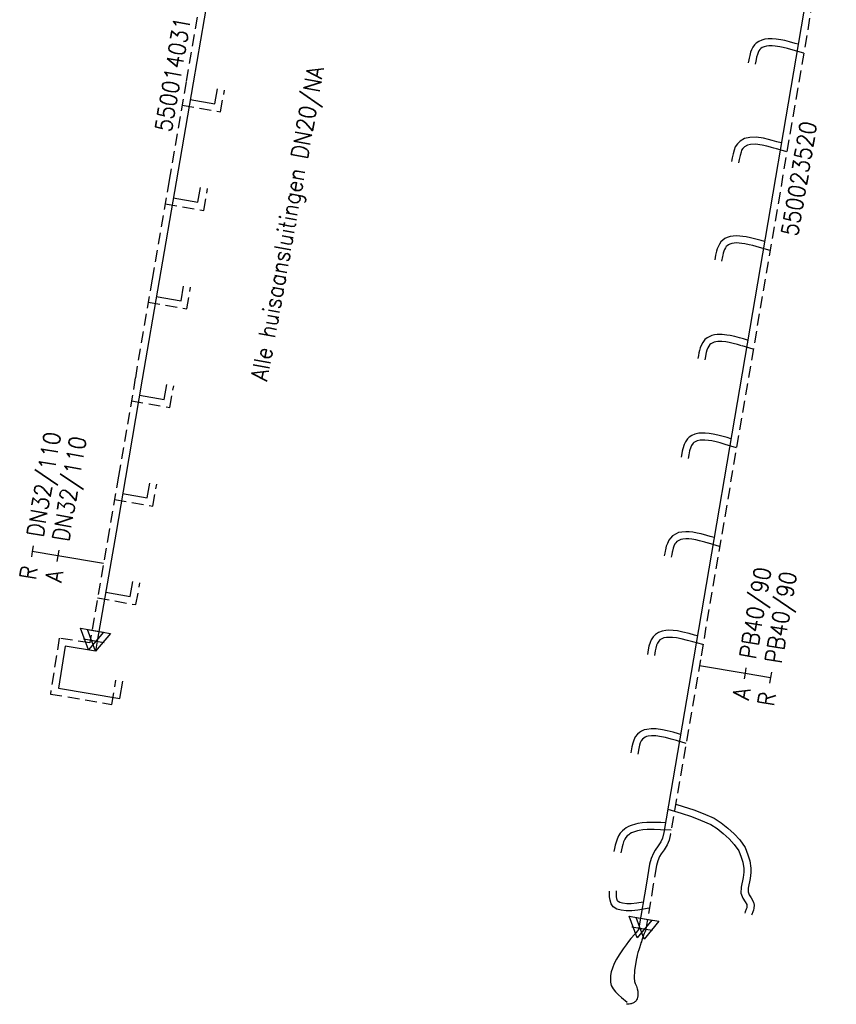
# Model space of a CAD drawing. Header units: millimetres. Extents: x 0 to 118212815, y 0 to 488348790.
# Tile 56 of 143: x 115974971 to 116019067, y 487562844 to 487616017. Entities that reach past the tile are written whole.
import ezdxf
from ezdxf.enums import TextEntityAlignment as Align

# ---------------------------------------------------------------- set-up
doc = ezdxf.new("R2010")
doc.units = ezdxf.units.MM
doc.header["$LTSCALE"] = 200
doc.linetypes.add('HIDDEN2', pattern=[4.7625, 3.175, -1.5875])
for name, color, linetype in [('WW-C-mof', 7, 'Continuous'), ('WW-C-VERLOOP', 7, 'Continuous'), ('WW-I-diam', 7, 'Continuous'), ('WW-I-info', 7, 'Continuous'), ('WW-L-aanvoer', 3, 'Continuous'), ('WW-L-retour', 3, 'HIDDEN2')]:
    doc.layers.add(name, color=color, linetype=linetype)
doc.styles.add('DIN17', font='ROMANS.SHX', dxfattribs={"width": 0.9})

# ---------------------------------------------------------------- blocks, each defined once
blk = doc.blocks.new('LR-VERL')
at = {"color": 0, "linetype": 'ByBlock', "lineweight": -2}
blk.add_lwpolyline([(1.08, 0), (-1.08, -1.25), (-1.08, 1.25)], close=True, dxfattribs=at)
blk = doc.blocks.new('LR-mof')
at = {"color": 0, "linetype": 'ByBlock', "lineweight": -2}
blk.add_line((0, -0.75), (0, 0.75), dxfattribs=at)
blk = doc.blocks.new('LR-hyp')
at = {"color": 7, "linetype": 'ByBlock', "lineweight": -3, "style": 'DIN17', "width": 0.9}
blk.add_attdef('*1', text='', height=1.8, dxfattribs=at).set_placement((0, 0), align=Align.MIDDLE)
at = {"color": 7, "linetype": 'ByBlock', "lineweight": -2, "style": 'DIN17', "width": 0.9, "flags": 1}
blk.add_attdef('*2', text='', height=1.8, dxfattribs=at).set_placement((0, -5), align=Align.MIDDLE)
blk = doc.blocks.new('LR-DIAO2')
at = {"color": 0, "lineweight": -3}
blk.add_line((0, 0), (0, -5), dxfattribs=at)
at = {"color": 0, "linetype": 'Continuous', "lineweight": -3}
blk.add_line((0, -5), (0, -7.8), dxfattribs=at)
at = {"color": 0, "lineweight": -3}
for points in [[(0.61, -5), (0, -5), (-0.61, -5)], [(0.61, -7.8), (0, -7.8), (-0.61, -7.8)]]:
    blk.add_lwpolyline(points, dxfattribs=at)
at = {"color": 1, "lineweight": -3, "style": 'DIN17', "width": 0.9}
for tag, p in [('*1', (-1.61, -5)), ('*2', (-1.61, -7.78))]:
    blk.add_attdef(tag, text='', height=1.8, dxfattribs=at).set_placement(p, align=Align.MIDDLE_RIGHT)
for tag, p in [('*11', (1.61, -5)), ('*12', (1.61, -7.8))]:
    blk.add_attdef(tag, text='', height=1.8, dxfattribs=at).set_placement(p, align=Align.MIDDLE_LEFT)
blk = doc.blocks.new('LR-DIAB2')
at = {"color": 0, "linetype": 'Continuous', "lineweight": -3}
blk.add_line((0, 5), (0, 7.8), dxfattribs=at)
at = {"color": 0, "lineweight": -3}
blk.add_line((0, 0), (0, 5), dxfattribs=at)
for points in [[(0.61, 7.8), (0, 7.8), (-0.61, 7.8)], [(0.61, 5), (0, 5), (-0.61, 5)]]:
    blk.add_lwpolyline(points, dxfattribs=at)
at = {"color": 1, "lineweight": -3, "style": 'DIN17', "width": 0.9}
for tag, p in [('*1', (-1.61, 7.8)), ('*2', (-1.61, 5.02))]:
    blk.add_attdef(tag, text='', height=1.8, dxfattribs=at).set_placement(p, align=Align.MIDDLE_RIGHT)
for tag, p in [('*11', (1.61, 7.8)), ('*12', (1.61, 5))]:
    blk.add_attdef(tag, text='', height=1.8, dxfattribs=at).set_placement(p, align=Align.MIDDLE_LEFT)

msp = doc.modelspace()

# ---------------------------------------------------------------- linework, layer by layer
at = {"layer": 'WW-L-aanvoer'}
for p, q in [((116018692, 487624607), (116011350, 487581506)), ((115985257, 487617959), (115984333, 487612600)), ((116014747, 487614754), (116014649, 487614663)), ((116014884, 487614845), (116014747, 487614754)), ((116015051, 487614919), (116014884, 487614845)), ((116015215, 487614960), (116015051, 487614919)), ((116015387, 487614987), (116015215, 487614960)), ((116015612, 487614988), (116015387, 487614987)), ((116015816, 487614972), (116015612, 487614988)), ((116016073, 487614934), (116015816, 487614972)), ((116016292, 487614892), (116016073, 487614934)), ((116016533, 487614825), (116016292, 487614892)), ((116016837, 487614734), (116016533, 487614825)), ((116017002, 487614687), (116016837, 487614734)), ((116014441, 487614255), (116014392, 487614088)), ((116014489, 487614391), (116014441, 487614255)), ((116014558, 487614531), (116014489, 487614391)), ((116014649, 487614663), (116014558, 487614531)), ((116014345, 487613846), (116014314, 487613690)), ((116014361, 487613942), (116014345, 487613846)), ((116014392, 487614088), (116014361, 487613942)), ((115984333, 487612600), (115983413, 487607263)), ((115985512, 487611478), (115985653, 487612280)), ((115984180, 487611711), (115985512, 487611478)), ((116013881, 487609457), (116013736, 487609312)), ((116014118, 487609593), (116013881, 487609457)), ((116014389, 487609663), (116014118, 487609593)), ((116014731, 487609670), (116014389, 487609663)), ((116015128, 487609615), (116014731, 487609670)), ((116015412, 487609553), (116015128, 487609615)), ((116015607, 487609497), (116015412, 487609553)), ((116015860, 487609429), (116015607, 487609497)), ((116016095, 487609359), (116015860, 487609429)), ((116013557, 487608972), (116013500, 487608775)), ((116013610, 487609143), (116013557, 487608972)), ((116013736, 487609312), (116013610, 487609143)), ((116013449, 487608556), (116013409, 487608365)), ((116013500, 487608775), (116013449, 487608556)), ((115983413, 487607263), (115982495, 487601939)), ((115984598, 487606156), (115984739, 487606960)), ((115983262, 487606390), (115984598, 487606156)), ((116012932, 487604104), (116012840, 487604012)), ((116013055, 487604193), (116012932, 487604104)), ((116013176, 487604250), (116013055, 487604193)), ((116013332, 487604301), (116013176, 487604250)), ((116013502, 487604333), (116013332, 487604301)), ((116013685, 487604340), (116013502, 487604333)), ((116013852, 487604333), (116013685, 487604340)), ((116014019, 487604317), (116013852, 487604333)), ((116014197, 487604290), (116014019, 487604317)), ((116014439, 487604237), (116014197, 487604290)), ((116014654, 487604187), (116014439, 487604237)), ((116015018, 487604084), (116014654, 487604187)), ((116012637, 487603642), (116012599, 487603520)), ((116012680, 487603756), (116012637, 487603642)), ((116012754, 487603901), (116012680, 487603756)), ((116012840, 487604012), (116012754, 487603901)), ((116015187, 487604033), (116015018, 487604084)), ((116012550, 487603294), (116012500, 487603042)), ((116012562, 487603372), (116012550, 487603294)), ((116012599, 487603520), (116012562, 487603372)), ((115982495, 487601939), (115981589, 487596611)), ((115983684, 487600833), (115983825, 487601634)), ((115982347, 487601068), (115983684, 487600833)), ((116012092, 487598832), (116011971, 487598739)), ((116012230, 487598905), (116012092, 487598832)), ((116012349, 487598957), (116012230, 487598905)), ((116012483, 487598990), (116012349, 487598957)), ((116012628, 487599011), (116012483, 487598990)), ((116012756, 487599017), (116012628, 487599011)), ((116012909, 487599013), (116012756, 487599017)), ((116013149, 487598988), (116012909, 487599013)), ((116013342, 487598954), (116013149, 487598988)), ((116013591, 487598905), (116013342, 487598954)), ((116013836, 487598840), (116013591, 487598905)), ((116014056, 487598775), (116013836, 487598840)), ((116014280, 487598707), (116014056, 487598775)), ((116011719, 487598295), (116011675, 487598150)), ((116011786, 487598458), (116011719, 487598295)), ((116011859, 487598590), (116011786, 487598458)), ((116011971, 487598739), (116011859, 487598590)), ((116011622, 487597890), (116011592, 487597714)), ((116011646, 487598029), (116011622, 487597890)), ((116011675, 487598150), (116011646, 487598029)), ((115981589, 487596611), (115980676, 487591298)), ((115982771, 487595510), (115982912, 487596313)), ((115981440, 487595744), (115982771, 487595510)), ((116011124, 487593471), (116011040, 487593379)), ((116011267, 487593560), (116011124, 487593471)), ((116011431, 487593633), (116011267, 487593560)), ((116011652, 487593681), (116011431, 487593633)), ((116011813, 487593695), (116011652, 487593681)), ((116011981, 487593690), (116011813, 487593695)), ((116012201, 487593678), (116011981, 487593690)), ((116012411, 487593641), (116012201, 487593678)), ((116012664, 487593586), (116012411, 487593641)), ((116012886, 487593528), (116012664, 487593586)), ((116013177, 487593447), (116012886, 487593528)), ((116010857, 487593077), (116010782, 487592844)), ((116010928, 487593216), (116010857, 487593077)), ((116011040, 487593379), (116010928, 487593216)), ((116013374, 487593389), (116013177, 487593447)), ((116010723, 487592590), (116010686, 487592394)), ((116010745, 487592715), (116010723, 487592590)), ((116010782, 487592844), (116010745, 487592715)), ((115980676, 487591298), (115980175, 487588347)), ((115981858, 487590190), (115981999, 487590993)), ((115980527, 487590423), (115981858, 487590190)), ((115980175, 487588347), (115979158, 487582447)), ((116010221, 487588138), (116010109, 487588025)), ((116010417, 487588251), (116010221, 487588138)), ((116010542, 487588316), (116010417, 487588251)), ((116010732, 487588349), (116010542, 487588316)), ((116010934, 487588365), (116010732, 487588349)), ((116011123, 487588360), (116010934, 487588365)), ((116011322, 487588343), (116011123, 487588360)), ((116011559, 487588295), (116011322, 487588343)), ((116011767, 487588248), (116011559, 487588295)), ((116012079, 487588164), (116011767, 487588248)), ((116012247, 487588114), (116012079, 487588164)), ((116009943, 487587725), (116009888, 487587591)), ((116010017, 487587909), (116009943, 487587725)), ((116010109, 487588025), (116010017, 487587909)), ((116012465, 487588052), (116012247, 487588114)), ((116009805, 487587200), (116009780, 487587072)), ((116009829, 487587324), (116009805, 487587200)), ((116009840, 487587394), (116009829, 487587324)), ((116009888, 487587591), (116009840, 487587394)), ((115980942, 487584865), (115981083, 487585670)), ((115979615, 487585098), (115980942, 487584865)), ((116009469, 487582927), (116009299, 487582819)), ((116009660, 487582999), (116009469, 487582927)), ((116009854, 487583031), (116009660, 487582999)), ((116009998, 487583041), (116009854, 487583031)), ((116010255, 487583037), (116009998, 487583041)), ((116010496, 487583006), (116010255, 487583037)), ((116010781, 487582948), (116010496, 487583006)), ((116011129, 487582860), (116010781, 487582948)), ((116011413, 487582782), (116011129, 487582860)), ((115979158, 487582447), (115979067, 487581923)), ((116009008, 487582374), (116008947, 487582179)), ((116009072, 487582519), (116009008, 487582374)), ((116009174, 487582684), (116009072, 487582519)), ((116009299, 487582819), (116009174, 487582684)), ((116011561, 487582743), (116011413, 487582782)), ((115977422, 487582184), (115977061, 487579913)), ((115979067, 487581923), (115977422, 487582184)), ((116008903, 487581992), (116008871, 487581734)), ((116008947, 487582179), (116008903, 487581992)), ((116011350, 487581506), (116009749, 487572128)), ((115980381, 487579352), (115980540, 487580290)), ((115977061, 487579913), (115980381, 487579352)), ((116008446, 487577526), (116008332, 487577432)), ((116008552, 487577593), (116008446, 487577526)), ((116008687, 487577660), (116008552, 487577593)), ((116008837, 487577693), (116008687, 487577660)), ((116009074, 487577721), (116008837, 487577693)), ((116009343, 487577721), (116009074, 487577721)), ((116009690, 487577671), (116009343, 487577721)), ((116009940, 487577619), (116009690, 487577671)), ((116010255, 487577532), (116009940, 487577619)), ((116010538, 487577450), (116010255, 487577532)), ((116008126, 487577106), (116008078, 487576941)), ((116008214, 487577286), (116008126, 487577106)), ((116008332, 487577432), (116008214, 487577286)), ((116010652, 487577416), (116010538, 487577450)), ((116008029, 487576748), (116007967, 487576418)), ((116008078, 487576941), (116008029, 487576748)), ((116009962, 487573374), (116010688, 487573163)), ((116010688, 487573163), (116011248, 487572990)), ((116011248, 487572990), (116011739, 487572797)), ((116011739, 487572797), (116012291, 487572553)), ((116007517, 487572214), (116007402, 487572084)), ((116007622, 487572300), (116007517, 487572214)), ((116007712, 487572367), (116007622, 487572300)), ((116007847, 487572441), (116007712, 487572367)), ((116007994, 487572501), (116007847, 487572441)), ((116008223, 487572572), (116007994, 487572501)), ((116008353, 487572604), (116008223, 487572572)), ((116008577, 487572638), (116008353, 487572604)), ((116008838, 487572658), (116008577, 487572638)), ((116009058, 487572664), (116008838, 487572658)), ((116009238, 487572658), (116009058, 487572664)), ((116009590, 487572654), (116009238, 487572658)), ((116009837, 487572643), (116009590, 487572654)), ((116012291, 487572553), (116012629, 487572332)), ((116012629, 487572332), (116012957, 487572073)), ((116007229, 487571754), (116007171, 487571595)), ((116007304, 487571937), (116007229, 487571754)), ((116007402, 487572084), (116007304, 487571937)), ((116009674, 487571818), (116009596, 487571624)), ((116009749, 487572128), (116009674, 487571818)), ((116012957, 487572073), (116013276, 487571781)), ((116013276, 487571781), (116013557, 487571477)), ((116007089, 487571255), (116007060, 487571099)), ((116007126, 487571429), (116007089, 487571255)), ((116007171, 487571595), (116007126, 487571429)), ((116009294, 487571176), (116009187, 487570997)), ((116009448, 487571396), (116009294, 487571176)), ((116009596, 487571624), (116009448, 487571396)), ((116013557, 487571477), (116013802, 487571132)), ((116013802, 487571132), (116013936, 487570793)), ((116009064, 487570721), (116008981, 487570412)), ((116009187, 487570997), (116009064, 487570721)), ((116013936, 487570793), (116014019, 487570515)), ((116008981, 487570412), (116008809, 487569381)), ((116014019, 487570515), (116014074, 487570178)), ((116014074, 487570178), (116014065, 487569984)), ((116014031, 487569690), (116013926, 487569163)), ((116014065, 487569984), (116014031, 487569690)), ((116008809, 487569381), (116008404, 487566967)), ((116013926, 487569163), (116013918, 487568850)), ((116007206, 487568673), (116007193, 487568971)), ((116007222, 487568547), (116007206, 487568673)), ((116007260, 487568437), (116007222, 487568547)), ((116013918, 487568850), (116014011, 487568583)), ((116014011, 487568583), (116014140, 487568385)), ((116007289, 487568388), (116007260, 487568437)), ((116007369, 487568341), (116007289, 487568388)), ((116007521, 487568298), (116007369, 487568341)), ((116007747, 487568271), (116007521, 487568298)), ((116007992, 487568276), (116007747, 487568271)), ((116008302, 487568311), (116007992, 487568276)), ((116008639, 487568368), (116008302, 487568311)), ((116014201, 487567984), (116014139, 487567829)), ((116014140, 487568385), (116014235, 487568232)), ((116014231, 487568061), (116014201, 487567984)), ((116014242, 487568095), (116014231, 487568061)), ((116014235, 487568232), (116014244, 487568171)), ((116014244, 487568171), (116014242, 487568095)), ((116014139, 487567829), (116014120, 487567769)), ((116008391, 487566886), (116008337, 487566814)), ((116008404, 487566967), (116008391, 487566886)), ((116007974, 487566391), (116007848, 487566243)), ((116008183, 487566637), (116007974, 487566391)), ((116008337, 487566814), (116008183, 487566637)), ((116007556, 487565841), (116007341, 487565519)), ((116007714, 487566064), (116007556, 487565841)), ((116007848, 487566243), (116007714, 487566064)), ((116007196, 487565283), (116007078, 487565051)), ((116007341, 487565519), (116007196, 487565283)), ((116006974, 487564802), (116006909, 487564591)), ((116007078, 487565051), (116006974, 487564802)), ((116006872, 487564407), (116006865, 487564231)), ((116006865, 487564231), (116006877, 487564041)), ((116006909, 487564591), (116006872, 487564407)), ((116006877, 487564041), (116006916, 487563854)), ((116006916, 487563854), (116007015, 487563688)), ((116007015, 487563688), (116007144, 487563510)), ((116007144, 487563510), (116007304, 487563348)), ((116007304, 487563348), (116007466, 487563209)), ((116007466, 487563209), (116007765, 487562964))]:
    msp.add_line(p, q, dxfattribs=at)
at = {"layer": 'WW-L-retour'}
for p, q in [((116019067, 487624544), (116011725, 487581443)), ((115984882, 487618024), (115983958, 487612664)), ((116014840, 487614243), (116014803, 487614138)), ((116014887, 487614338), (116014840, 487614243)), ((116014939, 487614413), (116014887, 487614338)), ((116014984, 487614455), (116014939, 487614413)), ((116015068, 487614511), (116014984, 487614455)), ((116015174, 487614558), (116015068, 487614511)), ((116015291, 487614587), (116015174, 487614558)), ((116015418, 487614607), (116015291, 487614587)), ((116015598, 487614608), (116015418, 487614607)), ((116015773, 487614594), (116015598, 487614608)), ((116016010, 487614559), (116015773, 487614594)), ((116016206, 487614521), (116016010, 487614559)), ((116016428, 487614460), (116016206, 487614521)), ((116016730, 487614369), (116016428, 487614460)), ((116017306, 487614206), (116016730, 487614369)), ((116014718, 487613776), (116014686, 487613616)), ((116014735, 487613870), (116014718, 487613776)), ((116014761, 487613996), (116014735, 487613870)), ((116014803, 487614138), (116014761, 487613996)), ((115983958, 487612664), (115983038, 487607328)), ((115985821, 487611038), (115986027, 487612215)), ((115983741, 487611402), (115985821, 487611038)), ((116013954, 487608968), (116013921, 487608863)), ((116014024, 487609063), (116013954, 487608968)), ((116014113, 487609152), (116014024, 487609063)), ((116014263, 487609238), (116014113, 487609152)), ((116014441, 487609284), (116014263, 487609238)), ((116014708, 487609289), (116014441, 487609284)), ((116015061, 487609240), (116014708, 487609289)), ((116015319, 487609185), (116015061, 487609240)), ((116015505, 487609131), (116015319, 487609185)), ((116015756, 487609063), (116015505, 487609131)), ((116016397, 487608872), (116015756, 487609063)), ((116013820, 487608474), (116013781, 487608287)), ((116013867, 487608679), (116013820, 487608474)), ((116013921, 487608863), (116013867, 487608679)), ((115983038, 487607328), (115982120, 487602004)), ((115984907, 487605717), (115985113, 487606895)), ((115982823, 487606081), (115984907, 487605717)), ((116013028, 487603603), (116012997, 487603518)), ((116013076, 487603696), (116013028, 487603603)), ((116013126, 487603760), (116013076, 487603696)), ((116013179, 487603813), (116013126, 487603760)), ((116013250, 487603865), (116013179, 487603813)), ((116013317, 487603897), (116013250, 487603865)), ((116013426, 487603932), (116013317, 487603897)), ((116013544, 487603954), (116013426, 487603932)), ((116013685, 487603959), (116013544, 487603954)), ((116013826, 487603954), (116013685, 487603959)), ((116013971, 487603939), (116013826, 487603954)), ((116014128, 487603916), (116013971, 487603939)), ((116014356, 487603867), (116014128, 487603916)), ((116014559, 487603819), (116014356, 487603867)), ((116014911, 487603720), (116014559, 487603819)), ((116015489, 487603544), (116014911, 487603720)), ((116012924, 487603227), (116012873, 487602968)), ((116012935, 487603297), (116012924, 487603227)), ((116012965, 487603417), (116012935, 487603297)), ((116012997, 487603518), (116012965, 487603417)), ((115982120, 487602004), (115981215, 487596675)), ((115983993, 487600394), (115984199, 487601569)), ((115981909, 487600759), (115983993, 487600394)), ((116012129, 487598294), (116012077, 487598167)), ((116012178, 487598382), (116012129, 487598294)), ((116012244, 487598469), (116012178, 487598382)), ((116012299, 487598512), (116012244, 487598469)), ((116012394, 487598562), (116012299, 487598512)), ((116012471, 487598595), (116012394, 487598562)), ((116012557, 487598616), (116012471, 487598595)), ((116012665, 487598632), (116012557, 487598616)), ((116012760, 487598636), (116012665, 487598632)), ((116012884, 487598633), (116012760, 487598636)), ((116013097, 487598611), (116012884, 487598633)), ((116013273, 487598580), (116013097, 487598611)), ((116013505, 487598535), (116013273, 487598580)), ((116013733, 487598474), (116013505, 487598535)), ((116013947, 487598411), (116013733, 487598474)), ((116014582, 487598218), (116013947, 487598411)), ((116011996, 487597825), (116011967, 487597651)), ((116012019, 487597952), (116011996, 487597825)), ((116012042, 487598051), (116012019, 487597952)), ((116012077, 487598167), (116012042, 487598051)), ((115981215, 487596675), (115980302, 487591362)), ((115983080, 487595071), (115983286, 487596247)), ((115981001, 487595435), (115983080, 487595071)), ((116011209, 487592932), (116011146, 487592734)), ((116011255, 487593021), (116011209, 487592932)), ((116011338, 487593142), (116011255, 487593021)), ((116011369, 487593176), (116011338, 487593142)), ((116011445, 487593224), (116011369, 487593176)), ((116011549, 487593270), (116011445, 487593224)), ((116011709, 487593304), (116011549, 487593270)), ((116011824, 487593315), (116011709, 487593304)), ((116011964, 487593310), (116011824, 487593315)), ((116012157, 487593300), (116011964, 487593310)), ((116012338, 487593268), (116012157, 487593300)), ((116012576, 487593216), (116012338, 487593268)), ((116012787, 487593161), (116012576, 487593216)), ((116013073, 487593082), (116012787, 487593161)), ((116013677, 487592903), (116013073, 487593082)), ((116011097, 487592521), (116011059, 487592322)), ((116011116, 487592630), (116011097, 487592521)), ((116011146, 487592734), (116011116, 487592630)), ((115980302, 487591362), (115979800, 487588411)), ((115982167, 487589750), (115982373, 487590928)), ((115980089, 487590114), (115982167, 487589750)), ((115979800, 487588411), (115978784, 487582514)), ((116010349, 487587716), (116010295, 487587582)), ((116010394, 487587773), (116010349, 487587716)), ((116010454, 487587833), (116010394, 487587773)), ((116010600, 487587918), (116010454, 487587833)), ((116010665, 487587952), (116010600, 487587918)), ((116010780, 487587972), (116010665, 487587952)), ((116010944, 487587985), (116010780, 487587972)), ((116011101, 487587981), (116010944, 487587985)), ((116011268, 487587966), (116011101, 487587981)), ((116011480, 487587923), (116011268, 487587966)), ((116011676, 487587879), (116011480, 487587923)), ((116011975, 487587798), (116011676, 487587879)), ((116012141, 487587749), (116011975, 487587798)), ((116012768, 487587571), (116012141, 487587749)), ((116010178, 487587127), (116010153, 487587000)), ((116010204, 487587259), (116010178, 487587127)), ((116010213, 487587321), (116010204, 487587259)), ((116010251, 487587473), (116010213, 487587321)), ((116010295, 487587582), (116010251, 487587473)), ((115981251, 487584426), (115981458, 487585605)), ((115979176, 487584789), (115981251, 487584426)), ((115977107, 487582619), (115976627, 487579601)), ((115978757, 487582357), (115977107, 487582619)), ((115978784, 487582514), (115978757, 487582357)), ((116009409, 487582341), (116009364, 487582241)), ((116009478, 487582453), (116009409, 487582341)), ((116009545, 487582525), (116009478, 487582453)), ((116009639, 487582585), (116009545, 487582525)), ((116009759, 487582630), (116009639, 487582585)), ((116009899, 487582653), (116009759, 487582630)), ((116010009, 487582661), (116009899, 487582653)), ((116010227, 487582658), (116010009, 487582661)), ((116010434, 487582631), (116010227, 487582658)), ((116010696, 487582578), (116010434, 487582631)), ((116011032, 487582492), (116010696, 487582578)), ((116011314, 487582415), (116011032, 487582492)), ((116011865, 487582270), (116011314, 487582415)), ((116009278, 487581924), (116009248, 487581687)), ((116009314, 487582078), (116009278, 487581924)), ((116009364, 487582241), (116009314, 487582078)), ((116011725, 487581443), (116010122, 487572051)), ((115979943, 487579041), (115980165, 487580353)), ((115976627, 487579601), (115979943, 487579041)), ((116008537, 487577081), (116008482, 487576968)), ((116008603, 487577164), (116008537, 487577081)), ((116008669, 487577218), (116008603, 487577164)), ((116008738, 487577262), (116008669, 487577218)), ((116008814, 487577299), (116008738, 487577262)), ((116008900, 487577318), (116008814, 487577299)), ((116009096, 487577341), (116008900, 487577318)), ((116009316, 487577341), (116009096, 487577341)), ((116009625, 487577297), (116009316, 487577341)), ((116009851, 487577250), (116009625, 487577297)), ((116010151, 487577166), (116009851, 487577250)), ((116010430, 487577085), (116010151, 487577166)), ((116010954, 487576928), (116010430, 487577085)), ((116008400, 487576666), (116008341, 487576348)), ((116008444, 487576841), (116008400, 487576666)), ((116008482, 487576968), (116008444, 487576841)), ((116010394, 487573645), (116010797, 487573527)), ((116010797, 487573527), (116011374, 487573348)), ((116011374, 487573348), (116011885, 487573148)), ((116011885, 487573148), (116012473, 487572888)), ((116012473, 487572888), (116012851, 487572641)), ((116008325, 487572205), (116008122, 487572143)), ((116008427, 487572231), (116008325, 487572205)), ((116008620, 487572260), (116008427, 487572231)), ((116008857, 487572278), (116008620, 487572260)), ((116009057, 487572283), (116008857, 487572278)), ((116009230, 487572278), (116009057, 487572283)), ((116009580, 487572274), (116009230, 487572278)), ((116010156, 487572249), (116009580, 487572274)), ((116012851, 487572641), (116013204, 487572362)), ((116013204, 487572362), (116013544, 487572051)), ((116007641, 487571757), (116007583, 487571617)), ((116007704, 487571851), (116007641, 487571757)), ((116007781, 487571939), (116007704, 487571851)), ((116007856, 487572000), (116007781, 487571939)), ((116007919, 487572047), (116007856, 487572000)), ((116008011, 487572097), (116007919, 487572047)), ((116008122, 487572143), (116008011, 487572097)), ((116010037, 487571702), (116009935, 487571448)), ((116010122, 487572051), (116010037, 487571702)), ((116013544, 487572051), (116013852, 487571717)), ((116013852, 487571717), (116014139, 487571315)), ((116007461, 487571180), (116007433, 487571029)), ((116007496, 487571339), (116007461, 487571180)), ((116007534, 487571481), (116007496, 487571339)), ((116007583, 487571617), (116007534, 487571481)), ((116009763, 487571183), (116009613, 487570969)), ((116009935, 487571448), (116009763, 487571183)), ((116014139, 487571315), (116014296, 487570917)), ((116009423, 487570594), (116009353, 487570331)), ((116009525, 487570821), (116009423, 487570594)), ((116009613, 487570969), (116009525, 487570821)), ((116014296, 487570917), (116014390, 487570600)), ((116014390, 487570600), (116014455, 487570199)), ((116009353, 487570331), (116009184, 487569318)), ((116014455, 487570199), (116014444, 487569954)), ((116014407, 487569631), (116014305, 487569121)), ((116014444, 487569954), (116014407, 487569631)), ((116009184, 487569318), (116008779, 487566901)), ((116014305, 487569121), (116014300, 487568910)), ((116006827, 487568642), (116006813, 487568953)), ((116006849, 487568461), (116006827, 487568642)), ((116014300, 487568910), (116014355, 487568752)), ((116014355, 487568752), (116014461, 487568589)), ((116014461, 487568589), (116014599, 487568366)), ((116006914, 487568274), (116006849, 487568461)), ((116007014, 487568109), (116006914, 487568274)), ((116007218, 487567988), (116007014, 487568109)), ((116007447, 487567924), (116007218, 487567988)), ((116008355, 487567935), (116008018, 487567896)), ((116008969, 487568037), (116008355, 487567935)), ((116014589, 487567932), (116014554, 487567844)), ((116014620, 487568028), (116014589, 487567932)), ((116014599, 487568366), (116014625, 487568194)), ((116014625, 487568194), (116014620, 487568028)), ((116007728, 487567891), (116007447, 487567924)), ((116008018, 487567896), (116007728, 487567891)), ((116014497, 487567700), (116014482, 487567654)), ((116014554, 487567844), (116014497, 487567700)), ((116008779, 487566901), (116008766, 487566823)), ((116008623, 487566462), (116008565, 487566301)), ((116008663, 487566571), (116008623, 487566462)), ((116008697, 487566660), (116008663, 487566571)), ((116008712, 487566697), (116008697, 487566660)), ((116008729, 487566738), (116008712, 487566697)), ((116008746, 487566773), (116008729, 487566738)), ((116008757, 487566800), (116008746, 487566773)), ((116008766, 487566823), (116008757, 487566800)), ((116008434, 487565902), (116008398, 487565786)), ((116008485, 487566069), (116008434, 487565902)), ((116008517, 487566160), (116008485, 487566069)), ((116008539, 487566223), (116008517, 487566160)), ((116008565, 487566301), (116008539, 487566223)), ((116008280, 487565320), (116008173, 487564661)), ((116008290, 487565365), (116008280, 487565320)), ((116008320, 487565496), (116008290, 487565365)), ((116008358, 487565637), (116008320, 487565496)), ((116008398, 487565786), (116008358, 487565637)), ((116008173, 487564661), (116008156, 487564281)), ((116008156, 487564281), (116008173, 487564082)), ((116008173, 487564082), (116008201, 487563973)), ((116008201, 487563973), (116008278, 487563821)), ((116008278, 487563821), (116008319, 487563681)), ((116008319, 487563681), (116008345, 487563546)), ((116008330, 487563212), (116008307, 487563142)), ((116008344, 487563295), (116008330, 487563212)), ((116008354, 487563412), (116008344, 487563295)), ((116008345, 487563546), (116008354, 487563412)), ((116007836, 487562854), (116007735, 487562844)), ((116007885, 487562860), (116007836, 487562854)), ((116007956, 487562872), (116007885, 487562860)), ((116007986, 487562878), (116007956, 487562872)), ((116008028, 487562888), (116007986, 487562878)), ((116008072, 487562904), (116008028, 487562888)), ((116008119, 487562923), (116008072, 487562904)), ((116008154, 487562943), (116008119, 487562923)), ((116008171, 487562957), (116008154, 487562943)), ((116008190, 487562971), (116008171, 487562957)), ((116008215, 487562993), (116008190, 487562971)), ((116008251, 487563036), (116008215, 487562993)), ((116008284, 487563088), (116008251, 487563036)), ((116008307, 487563142), (116008284, 487563088))]:
    msp.add_line(p, q, dxfattribs=at)

# ---------------------------------------------------------------- block references
at = {"layer": 'WW-C-mof', "xscale": 500, "yscale": 500, "zscale": 500}
for p, rotation in [((115978784, 487582514), 260.2210000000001), ((115979158, 487582447), 260.2210000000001), ((116008404, 487566967), 260.4732), ((116008779, 487566901), 260.4732)]:
    msp.add_blockref('LR-mof', p, dxfattribs=dict(at, rotation=rotation))
at = {"layer": 'WW-C-VERLOOP', "linetype": 'Continuous'}
for p, xscale, yscale, zscale, rotation in [((115978784, 487582514), 500.0000000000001, 500.0000000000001, 500.0000000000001, 260.2210000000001), ((115979158, 487582447), 500.0000000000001, 500.0000000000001, 500.0000000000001, 260.2210000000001), ((116008404, 487566967), 500, 500, 500, 260.4732), ((116008779, 487566901), 500, 500, 500, 260.4732)]:
    msp.add_blockref('LR-VERL', p, dxfattribs=dict(at, xscale=xscale, yscale=yscale, zscale=zscale, rotation=rotation))
at = {"layer": 'WW-I-diam', "linetype": 'Continuous', "xscale": 500, "yscale": 500, "zscale": 500}
for name, p, rotation, values in [('LR-DIAB2', (115979495, 487586641), 80.22435438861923, {'*1': 'R', '*11': 'DN32/110', '*2': 'A', '*12': 'DN32/110'}), ('LR-DIAO2', (116011673, 487581141), 80.3154658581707, {'*1': 'A', '*11': 'PB40/90', '*2': 'R', '*12': 'PB40/90'})]:
    msp.add_blockref(name, p, dxfattribs=dict(at, rotation=rotation)).add_auto_attribs(values)
at = {"layer": 'WW-I-info', "linetype": 'Continuous', "xscale": 500.0000000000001, "yscale": 500.0000000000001, "zscale": 500.0000000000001, "rotation": 80.28075523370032}
msp.add_blockref('LR-hyp', (115983240, 487613065), dxfattribs=at).add_auto_attribs({'*1': '550014031'})
at = {"layer": 'WW-I-info', "linetype": 'Continuous'}
ref = msp.add_blockref('LR-hyp', (116017054, 487607432), dxfattribs=dict(at, xscale=500.0000000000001, yscale=500.0000000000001, zscale=500.0000000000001, rotation=80.66721814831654))
ref.add_attrib('*1', '550023520', dxfattribs={"layer": '0', "color": 0, "linetype": 'ByBlock', "lineweight": -3, "height": 900, "rotation": 80.3326, "style": 'DIN17', "width": 0.9}).set_placement((116017054, 487607432), align=Align.MIDDLE)

# ---------------------------------------------------------------- texts
at = {"layer": 'WW-I-info', "style": 'DIN17', "width": 0.9}
msp.add_text('Alle huisaansluitingen DN20/NA', height=900, rotation=79.7149, dxfattribs=at).set_placement((115988323, 487596457))

doc.saveas('drawing.dxf')
